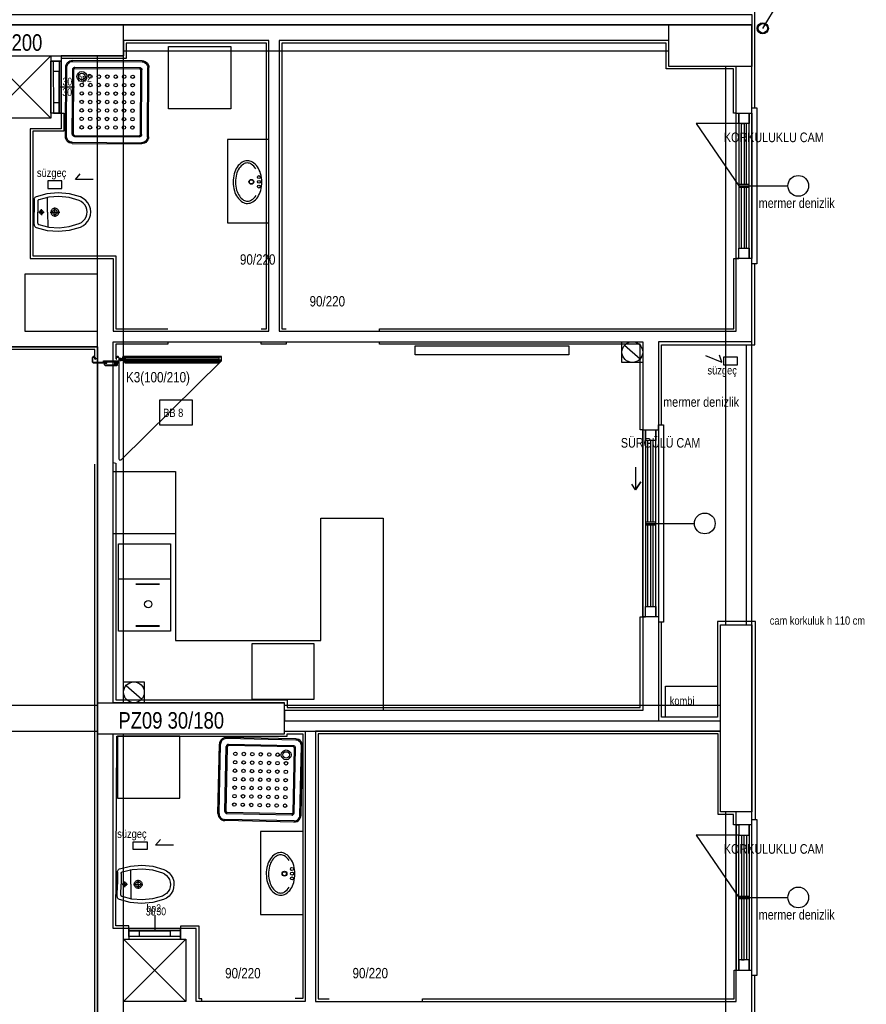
# Model space of a CAD drawing. Header units: centimetres. Extents: x 0 to 14545, y -30 to 2970.
# Tile 11 of 33: x 1694 to 2101, y 1877 to 2351. Entities that reach past the tile are written whole.
import ezdxf

# ---------------------------------------------------------------- set-up
doc = ezdxf.new("R2010")
doc.units = ezdxf.units.CM
doc.layers.add('ASN-MIMARI', color=8, linetype='CONTINUOUS')
doc.styles.get("Standard").update_dxf_attribs({"font": 'arial.ttf', "width": 0.8})

msp = doc.modelspace()

# ---------------------------------------------------------------- linework, layer by layer
at = {"layer": 'ASN-MIMARI'}
for p, q in [((2051.37, 2347.12), (2059.01, 2359.54)), ((1719.12, 2331.75), (1752.48, 2331.57)), ((1715.59, 2295.07), (1715.77, 2328.43)), ((1716.15, 2295.07), (1716.32, 2328.42)), ((1718.93, 2296.16), (1719.1, 2327.3)), ((1719.12, 2331.19), (1752.48, 2331.01)), ((1719.49, 2296.16), (1719.65, 2327.29)), ((1720.21, 2328.4), (1751.35, 2328.24)), ((1720.21, 2327.85), (1751.35, 2327.68)), ((1751.74, 2295.99), (1751.9, 2327.12)), ((1752.29, 2295.99), (1752.46, 2327.12)), ((1755.07, 2294.86), (1755.24, 2328.22)), ((1755.62, 2294.86), (1755.8, 2328.22)), ((1720.04, 2318.82), (1712.53, 2318.81)), ((1720.04, 2295.6), (1751.18, 2295.44)), ((1720.04, 2295.04), (1751.17, 2294.88)), ((1718.91, 2292.27), (1752.27, 2292.09)), ((1718.91, 2291.71), (1752.27, 2291.54)), ((1707.03, 2258.64), (1706.99, 2265.7)), ((1700, 2264.01), (1700.03, 2258.61)), ((1700.5, 2264.36), (1700.35, 2264.36)), ((1700.5, 2264.56), (1700.53, 2258.61)), ((1702.25, 2263.87), (1702.28, 2258.62)), ((1710.53, 2258.66), (1710.52, 2260.88)), ((1700.05, 2253.21), (1700.03, 2258.61)), ((1700.56, 2252.66), (1700.53, 2258.61)), ((1702.3, 2253.37), (1702.28, 2258.62)), ((1702.81, 2258.62), (1705.36, 2258.63)), ((1704.03, 2258.63), (1704.02, 2260.03)), ((1704.03, 2258.63), (1704.03, 2257.23)), ((1707.03, 2258.64), (1707.06, 2251.58)), ((1708.27, 2258.65), (1712.84, 2258.67)), ((1710.53, 2258.66), (1710.54, 2256.44)), ((1700.56, 2252.86), (1700.41, 2252.86)), ((1741.8, 2188.04), (1741.53, 2188.04)), ((1741.53, 2187.76), (1743.13, 2187.76)), ((1741.8, 2187.49), (1741.53, 2187.49)), ((1741.53, 2139.63), (1741.53, 2186.61)), ((1742.33, 2186.96), (1742.33, 2188.56)), ((1742.84, 2187.45), (1743.18, 2187.45)), ((1742.87, 2188.01), (1743.18, 2188.01)), ((1744.13, 2187.01), (1744.18, 2187.01)), ((1744.53, 2187.66), (1789.41, 2187.66)), ((1789.81, 2187.01), (1789.76, 2187.01)), ((1766.13, 2082.05), (1741.13, 2082.05)), ((1749.53, 2079.83), (1760.91, 2079.83)), ((1749.53, 2079.53), (1760.91, 2079.53)), ((1760.91, 2059.58), (1749.53, 2059.58)), ((1760.91, 2059.28), (1749.53, 2059.28)), ((1826.49, 2004.58), (1793.14, 2005.28)), ((1826.5, 2005.13), (1793.15, 2005.83)), ((1789.05, 1969.22), (1789.75, 2002.57)), ((1789.6, 1969.2), (1790.3, 2002.56)), ((1792.4, 1970.26), (1793.06, 2001.39)), ((1792.96, 1970.25), (1793.61, 2001.37)), ((1825.31, 2001.26), (1794.18, 2001.92)), ((1825.32, 2001.82), (1794.19, 2002.47)), ((1825.2, 1969.57), (1825.85, 2000.7)), ((1825.76, 1969.56), (1826.41, 2000.68)), ((1828.51, 1968.39), (1829.21, 2001.74)), ((1829.07, 1968.37), (1829.77, 2001.73)), ((1824.62, 1968.47), (1793.49, 1969.12)), ((1824.63, 1969.02), (1793.5, 1969.68)), ((1825.66, 1965.11), (1792.31, 1965.81)), ((1825.67, 1965.66), (1792.32, 1966.37)), ((1740.16, 1940.58), (1740.13, 1935.18)), ((1740.66, 1940.93), (1740.51, 1940.93)), ((1740.66, 1941.13), (1740.63, 1935.18)), ((1742.41, 1940.42), (1742.38, 1935.17)), ((1747.13, 1935.15), (1747.17, 1942.21)), ((1740.11, 1929.78), (1740.13, 1935.18)), ((1740.6, 1929.23), (1740.63, 1935.18)), ((1742.36, 1929.92), (1742.38, 1935.17)), ((1742.91, 1935.17), (1745.47, 1935.15)), ((1744.13, 1935.16), (1744.14, 1936.56)), ((1744.13, 1935.16), (1744.13, 1933.76)), ((1747.13, 1935.15), (1747.1, 1928.09)), ((1748.38, 1935.14), (1752.94, 1935.12)), ((1750.63, 1935.13), (1750.62, 1932.91)), ((1750.63, 1935.13), (1750.64, 1937.35)), ((1740.6, 1929.43), (1740.45, 1929.43)), ((1758.6, 1920.27), (1758.59, 1912.76))]:
    msp.add_line(p, q, dxfattribs=at)
for points in [[(2047.59, 2348.81), (2047.59, 2355.31), (1341.09, 2355.31), (1339.59, 2350.31), (1339.59, 2308.81)], [(1341.09, 2348.81), (1341.09, 2353.81), (2046.09, 2353.81), (2046.09, 2348.81), (1341.09, 2348.81)], [(2046.09, 2034.06), (2046.09, 2348.81), (1341.09, 2348.81), (1341.09, 1531.31)], [(1643.59, 2348.81), (1743.59, 2348.81)], [(1743.59, 2333.81), (1743.59, 2348.81)], [(1743.59, 2348.81), (2006.09, 2348.81)], [(2006.09, 2328.81), (2006.09, 2348.81), (2046.09, 2348.81), (2046.09, 2328.81), (2006.09, 2328.81)], [(2046.09, 2308.81), (2047.59, 2308.81), (2047.59, 2348.81)], [(1698.59, 2236.31), (1738.59, 2236.31), (1738.59, 2201.31), (1813.59, 2201.31), (1813.59, 2341.31), (1743.59, 2341.31), (1743.59, 2341.31), (1743.59, 2341.31), (1743.59, 2333.81), (1713.59, 2333.81), (1713.59, 2298.81), (1698.59, 2298.81), (1698.59, 2236.31)], [(1818.59, 2201.31), (2038.59, 2201.31), (2038.59, 2328.81), (2006.09, 2328.81), (2006.09, 2341.31), (1818.59, 2341.31), (1818.59, 2201.31)], [(1809.86, 2202.55), (1812.36, 2202.55), (1812.36, 2340.05), (1744.86, 2340.05), (1744.86, 2332.55), (1713.59, 2332.55)], [(1795.18, 2308.37), (1765.18, 2308.37), (1765.18, 2338.37), (1795.18, 2338.37), (1795.18, 2308.37)], [(2038.59, 2306.31), (2037.34, 2306.31), (2037.34, 2327.56), (2004.84, 2327.56), (2004.84, 2340.06), (1819.84, 2340.06), (1819.84, 2202.56), (1821.87, 2202.57)], [(1643.59, 2333.81), (1743.59, 2333.81)], [(1708.59, 2303.81), (1678.59, 2303.81), (1678.59, 2333.81), (1708.59, 2333.81), (1708.59, 2303.81), (1678.59, 2333.81), (1708.59, 2333.81), (1678.59, 2303.81)], [(1715.77, 2328.43), (1715.85, 2329.17), (1716.1, 2329.87), (1716.51, 2330.5), (1717.04, 2331.03), (1717.67, 2331.42), (1718.38, 2331.67), (1719.12, 2331.75)], [(1731.09, 2022.56), (1731.09, 2333.81)], [(1743.59, 2336.31), (2006.09, 2336.31)], [(1743.59, 2022.56), (1743.59, 2333.81)], [(1713.57, 2331.31), (1713.57, 2331.31), (1708.57, 2331.31), (1709.77, 2331.31), (1709.79, 2306.31), (1713.6, 2306.32), (1713.57, 2331.31)], [(1708.6, 2306.31), (1708.57, 2331.31), (1713.55, 2331.31), (1713.6, 2306.31), (1708.6, 2306.31)], [(1712.55, 2331.31), (1712.55, 2326.31), (1709.77, 2326.31)], [(1716.32, 2328.42), (1716.4, 2329.04), (1716.6, 2329.63), (1716.94, 2330.15), (1717.38, 2330.59), (1717.91, 2330.92), (1718.5, 2331.12), (1719.12, 2331.19)], [(1719.1, 2327.3), (1719.13, 2327.54), (1719.21, 2327.78), (1719.34, 2327.99), (1719.52, 2328.16), (1719.73, 2328.3), (1719.97, 2328.38), (1720.21, 2328.4)], [(1719.65, 2327.29), (1719.67, 2327.42), (1719.71, 2327.54), (1719.78, 2327.64), (1719.86, 2327.73), (1719.97, 2327.79), (1720.09, 2327.83), (1720.21, 2327.85)], [(1751.35, 2328.24), (1751.6, 2328.21), (1751.83, 2328.13), (1752.04, 2327.99), (1752.22, 2327.82), (1752.35, 2327.6), (1752.43, 2327.37), (1752.46, 2327.12)], [(1751.35, 2327.68), (1751.47, 2327.67), (1751.59, 2327.63), (1751.69, 2327.56), (1751.78, 2327.47), (1751.85, 2327.37), (1751.89, 2327.25), (1751.9, 2327.12)], [(1752.48, 2331.57), (1753.22, 2331.48), (1753.93, 2331.23), (1754.56, 2330.83), (1755.08, 2330.3), (1755.48, 2329.66), (1755.72, 2328.96), (1755.8, 2328.22)], [(1752.48, 2331.01), (1753.1, 2330.94), (1753.68, 2330.73), (1754.21, 2330.4), (1754.64, 2329.95), (1754.97, 2329.43), (1755.18, 2328.84), (1755.24, 2328.22)], [(2033.59, 2060.06), (2033.59, 2328.81)], [(2046.09, 2032.56), (2046.09, 2328.81)], [(1712.55, 2326.31), (1712.52, 2306.31)], [(1712.57, 2311.31), (1712.55, 2326.31)], [(1712.52, 2306.31), (1712.52, 2311.31), (1709.79, 2311.31)], [(2046.09, 2306.31), (2046.09, 2308.81), (2048.59, 2308.81), (2048.59, 2236.31), (2048.59, 2233.81), (2046.09, 2233.81)], [(1713.64, 2306.32), (1714.89, 2306.31), (1714.89, 2297.56), (1699.89, 2297.56), (1699.89, 2237.56), (1739.89, 2237.56), (1739.89, 2202.56), (1764.86, 2202.47)], [(1712.57, 2306.31), (1712.57, 2306.31)], [(2038.59, 2236.31), (2038.59, 2306.31), (2046.09, 2306.31), (2046.09, 2236.31), (2038.59, 2236.31), (2039.84, 2236.31), (2039.84, 2241.31), (2044.84, 2241.31), (2044.84, 2236.31), (2044.84, 2306.31), (2044.84, 2301.31), (2039.84, 2301.31), (2039.84, 2306.31), (2039.84, 2241.31), (2041.09, 2241.31), (2041.09, 2270.68)], [(2039.84, 2301.31), (2019.26, 2301.31), (2039.84, 2271.31)], [(2041.09, 2271.93), (2041.09, 2301.31), (2042.34, 2301.31), (2042.34, 2271.93)], [(2043.59, 2271.93), (2043.59, 2301.31)], [(1718.91, 2291.71), (1718.17, 2291.8), (1717.46, 2292.05), (1716.83, 2292.45), (1716.31, 2292.98), (1715.91, 2293.62), (1715.67, 2294.33), (1715.59, 2295.07)], [(1718.91, 2292.27), (1718.29, 2292.34), (1717.71, 2292.55), (1717.18, 2292.89), (1716.74, 2293.33), (1716.42, 2293.86), (1716.21, 2294.45), (1716.15, 2295.07)], [(1720.04, 2295.04), (1719.79, 2295.07), (1719.56, 2295.16), (1719.35, 2295.29), (1719.17, 2295.47), (1719.04, 2295.68), (1718.96, 2295.91), (1718.93, 2296.16)], [(1720.04, 2295.6), (1719.92, 2295.62), (1719.8, 2295.66), (1719.7, 2295.72), (1719.61, 2295.81), (1719.54, 2295.92), (1719.5, 2296.04), (1719.49, 2296.16)], [(1752.29, 2295.99), (1752.26, 2295.74), (1752.18, 2295.5), (1752.05, 2295.29), (1751.87, 2295.12), (1751.66, 2294.99), (1751.42, 2294.91), (1751.17, 2294.88)], [(1751.74, 2295.99), (1751.72, 2295.86), (1751.68, 2295.75), (1751.61, 2295.64), (1751.52, 2295.55), (1751.42, 2295.49), (1751.3, 2295.45), (1751.18, 2295.44)], [(1755.62, 2294.86), (1755.53, 2294.11), (1755.28, 2293.41), (1754.88, 2292.78), (1754.35, 2292.25), (1753.72, 2291.86), (1753.01, 2291.62), (1752.27, 2291.54)], [(1755.07, 2294.86), (1754.99, 2294.24), (1754.78, 2293.65), (1754.45, 2293.13), (1754.01, 2292.69), (1753.48, 2292.36), (1752.89, 2292.16), (1752.27, 2292.09)], [(1813.59, 2293.54), (1793.59, 2293.54), (1793.59, 2253.54), (1813.59, 2253.54)], [(1798.34, 2280.36), (1797.89, 2279.61), (1797.5, 2278.82), (1797.17, 2278.01), (1796.9, 2277.17)], [(1799.25, 2279.76), (1798.85, 2279.08), (1798.49, 2278.37), (1798.2, 2277.64), (1797.96, 2276.89)], [(1800.72, 2282.68), (1800.04, 2282.2), (1799.41, 2281.65), (1798.84, 2281.03), (1798.34, 2280.36)], [(1801.3, 2281.76), (1800.71, 2281.34), (1800.17, 2280.87), (1799.68, 2280.34), (1799.25, 2279.76)], [(1803.19, 2283.41), (1802.54, 2283.36), (1801.91, 2283.22), (1801.29, 2282.99), (1800.72, 2282.68)], [(1803.2, 2282.31), (1802.7, 2282.27), (1802.21, 2282.17), (1801.74, 2281.99), (1801.3, 2281.76)], [(1805.68, 2282.72), (1805.1, 2283.02), (1804.48, 2283.23), (1803.84, 2283.36), (1803.19, 2283.41)], [(1805.11, 2281.78), (1804.66, 2282.01), (1804.19, 2282.18), (1803.7, 2282.28), (1803.2, 2282.31)], [(1807.34, 2279.57), (1806.88, 2280.22), (1806.35, 2280.81), (1805.76, 2281.33), (1805.11, 2281.78)], [(1808.09, 2280.43), (1807.58, 2281.09), (1807, 2281.7), (1806.37, 2282.25), (1805.68, 2282.72)], [(1809.57, 2277.26), (1809.3, 2278.09), (1808.95, 2278.9), (1808.55, 2279.68), (1808.09, 2280.43)], [(1729.03, 2274.3), (1720.5, 2274.3), (1722.76, 2277.08)], [(1796.9, 2277.17), (1796.67, 2276.16), (1796.5, 2275.14), (1796.4, 2274.11), (1796.37, 2273.08)], [(1797.96, 2276.89), (1797.74, 2275.95), (1797.58, 2275), (1797.49, 2274.05), (1797.47, 2273.09)], [(1810.15, 2273.17), (1810.11, 2274.21), (1810, 2275.24), (1809.82, 2276.25), (1809.57, 2277.26)], [(1713.84, 2273.75), (1707.14, 2273.75), (1707.14, 2270.05), (1713.84, 2270.05), (1713.84, 2273.75)], [(1796.37, 2273.08), (1796.42, 2272.05), (1796.53, 2271.02), (1796.71, 2270), (1796.96, 2268.99)], [(1797.47, 2273.09), (1797.51, 2272.13), (1797.61, 2271.17), (1797.78, 2270.23), (1798.01, 2269.29)], [(1809.63, 2269.08), (1809.86, 2270.09), (1810.03, 2271.11), (1810.13, 2272.14), (1810.15, 2273.17)], [(2039.84, 2270.68), (2044.84, 2270.68), (2044.84, 2271.93), (2039.84, 2271.93), (2039.84, 2270.68)], [(2039.84, 2271.31), (2063.46, 2271.31)], [(2042.34, 2270.68), (2042.34, 2241.31), (2043.59, 2241.31), (2043.59, 2270.68)], [(1701.47, 2265.97), (1701.19, 2265.83), (1700.96, 2265.65), (1700.76, 2265.42), (1700.62, 2265.15), (1700.53, 2264.86), (1700.5, 2264.56)], [(1722.79, 2265.95), (1717.55, 2267.42), (1712.13, 2267.92), (1706.71, 2267.43), (1701.47, 2265.97)], [(1722.16, 2264.32), (1717.4, 2265.67), (1712.48, 2266.17), (1707.55, 2265.8), (1702.75, 2264.58)], [(1727.78, 2258.75), (1727.61, 2260.29), (1727.15, 2261.77), (1726.4, 2263.12), (1725.39, 2264.3), (1724.17, 2265.26), (1722.79, 2265.95)], [(1796.96, 2268.99), (1797.23, 2268.16), (1797.57, 2267.35), (1797.98, 2266.57), (1798.44, 2265.82)], [(1798.01, 2269.29), (1798.26, 2268.54), (1798.57, 2267.81), (1798.93, 2267.11), (1799.35, 2266.44)], [(1798.44, 2265.82), (1798.95, 2265.16), (1799.53, 2264.55), (1800.16, 2264.01), (1800.85, 2263.53)], [(1799.35, 2266.44), (1799.78, 2265.87), (1800.28, 2265.34), (1800.83, 2264.88), (1801.42, 2264.47)], [(1805.23, 2264.5), (1805.87, 2264.96), (1806.46, 2265.49), (1806.98, 2266.09), (1807.43, 2266.74)], [(1805.81, 2263.57), (1806.49, 2264.05), (1807.12, 2264.6), (1807.69, 2265.22), (1808.19, 2265.89)], [(1808.19, 2265.89), (1808.64, 2266.64), (1809.03, 2267.43), (1809.36, 2268.24), (1809.63, 2269.08)], [(1700.35, 2264.36), (1700.27, 2264.35), (1700.2, 2264.32), (1700.13, 2264.28), (1700.08, 2264.23), (1700.03, 2264.16), (1700.01, 2264.09), (1700, 2264.01)], [(1702.75, 2264.58), (1702.61, 2264.51), (1702.49, 2264.42), (1702.39, 2264.3), (1702.31, 2264.17), (1702.27, 2264.02), (1702.25, 2263.87)], [(1712.4, 2258.67), (1712.36, 2259.06), (1712.24, 2259.43), (1712.04, 2259.77), (1711.77, 2260.06), (1711.46, 2260.29), (1711.1, 2260.45), (1710.71, 2260.53), (1710.32, 2260.52), (1709.94, 2260.44), (1709.58, 2260.28), (1709.27, 2260.05), (1709, 2259.76), (1708.81, 2259.42), (1708.69, 2259.04), (1708.65, 2258.65)], [(1726.03, 2258.74), (1725.9, 2259.93), (1725.54, 2261.08), (1724.96, 2262.13), (1724.18, 2263.04), (1723.24, 2263.78), (1722.16, 2264.32)], [(1800.85, 2263.53), (1801.43, 2263.23), (1802.05, 2263.02), (1802.69, 2262.89), (1803.34, 2262.85)], [(1801.42, 2264.47), (1801.87, 2264.24), (1802.34, 2264.07), (1802.83, 2263.97), (1803.33, 2263.94)], [(1803.33, 2263.94), (1803.83, 2263.98), (1804.32, 2264.09), (1804.79, 2264.26), (1805.23, 2264.5)], [(1803.34, 2262.85), (1803.99, 2262.9), (1804.62, 2263.04), (1805.23, 2263.26), (1805.81, 2263.57)], [(1704.9, 2258.63), (1704.88, 2258.81), (1704.82, 2258.99), (1704.73, 2259.15), (1704.61, 2259.28), (1704.46, 2259.39), (1704.29, 2259.46), (1704.11, 2259.5), (1703.93, 2259.5), (1703.75, 2259.46), (1703.59, 2259.38), (1703.44, 2259.28), (1703.32, 2259.14), (1703.23, 2258.98), (1703.17, 2258.81), (1703.15, 2258.62)], [(1703.15, 2258.62), (1703.17, 2258.44), (1703.23, 2258.27), (1703.32, 2258.11), (1703.45, 2257.97), (1703.59, 2257.87), (1703.76, 2257.79), (1703.94, 2257.76), (1704.12, 2257.76), (1704.3, 2257.8), (1704.47, 2257.87), (1704.62, 2257.98), (1704.74, 2258.12), (1704.83, 2258.28), (1704.88, 2258.45), (1704.9, 2258.63)], [(1708.65, 2258.65), (1708.7, 2258.26), (1708.82, 2257.89), (1709.02, 2257.55), (1709.28, 2257.26), (1709.6, 2257.03), (1709.96, 2256.88), (1710.34, 2256.8), (1710.73, 2256.8), (1711.12, 2256.88), (1711.47, 2257.04), (1711.79, 2257.27), (1712.05, 2257.57), (1712.24, 2257.91), (1712.36, 2258.28), (1712.4, 2258.67)], [(1711.68, 2258.67), (1711.65, 2258.91), (1711.58, 2259.13), (1711.45, 2259.34), (1711.29, 2259.52), (1711.1, 2259.66), (1710.88, 2259.76), (1710.64, 2259.81), (1710.4, 2259.8), (1710.17, 2259.75), (1709.95, 2259.65), (1709.75, 2259.51), (1709.59, 2259.33), (1709.47, 2259.12), (1709.4, 2258.89), (1709.38, 2258.66)], [(1709.38, 2258.66), (1709.4, 2258.42), (1709.48, 2258.19), (1709.6, 2257.98), (1709.76, 2257.8), (1709.96, 2257.66), (1710.18, 2257.57), (1710.41, 2257.52), (1710.65, 2257.52), (1710.89, 2257.57), (1711.11, 2257.67), (1711.3, 2257.81), (1711.46, 2257.99), (1711.58, 2258.2), (1711.65, 2258.43), (1711.68, 2258.67)], [(1722.22, 2253.12), (1723.29, 2253.67), (1724.22, 2254.42), (1724.99, 2255.34), (1725.56, 2256.4), (1725.91, 2257.55), (1726.03, 2258.74)], [(1722.86, 2251.5), (1724.24, 2252.2), (1725.45, 2253.17), (1726.44, 2254.36), (1727.18, 2255.72), (1727.63, 2257.21), (1727.78, 2258.75)], [(1700.05, 2253.21), (1700.06, 2253.13), (1700.09, 2253.06), (1700.13, 2252.99), (1700.19, 2252.93), (1700.25, 2252.89), (1700.33, 2252.87), (1700.41, 2252.86)], [(1700.56, 2252.66), (1700.59, 2252.36), (1700.68, 2252.07), (1700.83, 2251.81), (1701.03, 2251.58), (1701.27, 2251.39), (1701.54, 2251.26)], [(1701.54, 2251.26), (1706.8, 2249.85), (1712.22, 2249.42), (1717.64, 2249.97), (1722.86, 2251.5)], [(1702.3, 2253.37), (1702.32, 2253.22), (1702.37, 2253.07), (1702.45, 2252.94), (1702.55, 2252.82), (1702.67, 2252.73), (1702.81, 2252.67)], [(1702.81, 2252.67), (1707.62, 2251.49), (1712.56, 2251.18), (1717.48, 2251.73), (1722.22, 2253.12)], [(1866.87, 2201.31), (1866.87, 2202.56), (2037.37, 2202.56), (2037.37, 2236.31), (2038.59, 2236.31)], [(2002.59, 2156.31), (2002.59, 2194.81), (2046.09, 2194.81), (2047.59, 2194.81), (2047.59, 2233.81)], [(1696.09, 2201.31), (1731.09, 2201.31), (1731.09, 2228.81), (1696.09, 2228.81), (1696.09, 2201.31)], [(1993.59, 2018.81), (1821.09, 2018.81), (1821.09, 2022.56), (1738.59, 2022.56), (1738.59, 2196.31), (1993.59, 2196.31), (1993.59, 2018.81)], [(1764.87, 2196.31), (1764.87, 2195.06), (1739.87, 2195.06), (1739.87, 2188.12)], [(1821.86, 2196.31), (1821.86, 2195.06), (1809.88, 2195.06), (1809.87, 2195.95)], [(1993.59, 2153.81), (1992.34, 2153.81), (1992.34, 2195.06), (1866.85, 2195.06), (1866.86, 2195.85)], [(1884.06, 2189.9), (1884.06, 2194.27), (1957.95, 2194.27), (1957.95, 2189.9), (1884.06, 2189.9)], [(1993.59, 2196.31), (1993.59, 2186.31), (1983.59, 2186.31), (1983.59, 2196.31), (1993.59, 2196.31)], [(1984.83, 2194.61), (1992.34, 2188.01)], [(2046.09, 2060.06), (2046.09, 2196.31), (2001.09, 2196.31), (2001.09, 2013.81), (2001.09, 2013.81), (2031.09, 2013.81), (2031.09, 2060.06), (2046.09, 2060.06)], [(2043.59, 2060.06), (2043.59, 2194.81)], [(1731.25, 1603.06), (1731.09, 2193.81), (1656.09, 2193.81), (1656.09, 836.31), (1731.09, 836.31)], [(1993.59, 1531.31), (1993.59, 1456.31), (1731.09, 1456.31), (1731.09, 836.31), (1656.09, 836.31), (1656.09, 2193.81), (1731.09, 2193.81), (1731.09, 1604.31), (1743.59, 1604.31), (1743.59, 1531.31), (1993.59, 1531.31)], [(1731.09, 2188.12), (1729.84, 2188.12), (1729.84, 2192.62), (1657.34, 2192.62), (1657.33, 2188.8)], [(2023.74, 2189.59), (2031.65, 2186.4), (2030.59, 2189.82)], [(1729.53, 2188.91), (1729.03, 2188.91), (1729.53, 2188.91), (1729.83, 2188.61), (1729.83, 2187.93), (1730.03, 2187.93), (1730.03, 2188.61), (1729.53, 2189.11), (1729.03, 2189.11), (1728.53, 2188.61), (1728.53, 2186.61), (1729.03, 2186.11), (1734.56, 2186.11), (1734.56, 2186.31), (1729.03, 2186.31), (1728.73, 2186.61), (1728.73, 2188.61), (1729.03, 2188.91)], [(1741, 2187.12), (1741, 2186.37), (1734.02, 2186.37), (1734.02, 2187.12), (1741, 2187.12)], [(1739.37, 2186.11), (1741.03, 2186.11), (1741.53, 2186.61), (1741.53, 2188.61), (1741.03, 2189.11), (1740.53, 2189.11), (1740.03, 2188.61), (1740.03, 2187.93), (1740.23, 2187.93), (1740.23, 2188.61), (1740.53, 2188.91), (1741.03, 2188.91), (1741.33, 2188.61), (1741.33, 2186.61), (1741.03, 2186.31), (1739.17, 2186.31), (1739.17, 2185.11), (1740.31, 2185.11), (1740.31, 2185.06), (1734.78, 2185.06), (1734.48, 2185.36), (1734.48, 2185.61), (1734.78, 2185.91), (1735.62, 2185.91), (1735.62, 2186.11), (1734.78, 2186.11), (1734.28, 2185.61), (1734.28, 2185.36), (1734.78, 2184.86), (1740.31, 2184.86), (1740.31, 2185.32), (1739.37, 2185.32), (1739.37, 2186.11)], [(1740.37, 2185.37), (1740.58, 2185.1), (1740.63, 2184.9), (1740.63, 2185.37), (1740.63, 2186.06), (1739.44, 2186.06), (1739.44, 2185.37), (1740.37, 2185.37)], [(1740.33, 2185.47), (1740.26, 2185.96), (1740.53, 2185.96), (1740.53, 2185.4), (1740.39, 2185.46), (1740.37, 2185.47), (1740.33, 2185.47)], [(1790.76, 2187.01), (1742.33, 2139.33), (1741.53, 2139.33)], [(1790.66, 2189.06), (1790.66, 2187.11), (1789.81, 2187.11), (1789.81, 2187.01), (1790.76, 2187.01), (1790.76, 2189.16), (1743.18, 2189.16), (1743.18, 2187.01), (1744.13, 2187.01), (1744.13, 2187.11), (1743.28, 2187.11), (1743.28, 2189.06), (1790.66, 2189.06)], [(1743.28, 2187.36), (1744.23, 2187.36), (1744.23, 2188.96), (1743.28, 2188.96)], [(1790.51, 2187.26), (1789.66, 2187.26), (1789.66, 2186.26), (1744.28, 2186.26), (1744.28, 2187.26), (1743.43, 2187.26), (1743.43, 2187.16), (1744.18, 2187.16), (1744.18, 2186.16), (1789.76, 2186.16), (1789.76, 2187.16), (1790.51, 2187.16), (1790.51, 2187.26)], [(1744.53, 2188.81), (1746.83, 2188.81), (1746.83, 2189.01), (1744.33, 2189.01), (1744.33, 2186.31), (1746.83, 2186.31), (1746.83, 2186.51), (1744.53, 2186.51), (1744.53, 2188.81)], [(1787.06, 2189.01), (1787.06, 2188.76), (1789.36, 2188.76), (1789.36, 2188.41), (1744.58, 2188.41), (1744.58, 2188.76), (1746.88, 2188.76), (1746.88, 2189.01), (1787.06, 2189.01)], [(1787.06, 2186.56), (1789.36, 2186.56), (1789.36, 2186.91), (1744.58, 2186.91), (1744.58, 2186.56), (1746.88, 2186.56), (1746.88, 2186.31), (1787.06, 2186.31), (1787.06, 2186.56)], [(1789.61, 2189.01), (1787.11, 2189.01), (1787.11, 2188.81), (1789.41, 2188.81), (1789.41, 2186.51), (1787.11, 2186.51), (1787.11, 2186.31), (1789.61, 2186.31), (1789.61, 2189.01)], [(1790.66, 2187.36), (1789.71, 2187.36), (1789.71, 2188.96), (1790.66, 2188.96)], [(2032.49, 2185.22), (2039.2, 2185.22), (2039.2, 2188.91), (2032.49, 2188.91), (2032.49, 2185.22)], [(1761.07, 2168.26), (1776.66, 2168.26), (1776.66, 2156.13), (1761.07, 2156.13), (1761.07, 2168.26)], [(2001.09, 2153.81), (2001.09, 2156.31), (2003.59, 2156.31), (2003.59, 2083.81), (2003.59, 2061.31), (2001.09, 2061.31)], [(1993.59, 2063.81), (1993.59, 2153.81), (2001.09, 2153.81), (2001.09, 2063.81), (1993.59, 2063.81), (1994.84, 2063.81), (1994.84, 2068.81), (1999.84, 2068.81), (1999.84, 2063.81), (1999.84, 2153.81), (1999.84, 2148.81), (1994.84, 2148.81), (1994.84, 2153.81), (1994.84, 2068.81), (1996.09, 2068.81), (1996.09, 2108.18)], [(1996.09, 2109.43), (1996.09, 2148.81)], [(1997.34, 2148.81), (1997.34, 2109.43)], [(1998.59, 2109.43), (1998.59, 2148.81)], [(1731.09, 1864.41), (1729.84, 1864.41), (1729.83, 2137.43)], [(1738.59, 2138.12), (1739.82, 2137.91), (1739.82, 2024.41), (1739.82, 2023.91), (1821.09, 2023.91), (1822.34, 2023.91), (1822.34, 2020.16), (1992.34, 2020.16), (1992.34, 2063.81), (1993.59, 2063.81)], [(1738.59, 2133.81), (1768.59, 2133.81), (1768.59, 2103.81), (1738.59, 2103.81)], [(1738.59, 2133.81), (1768.59, 2133.81), (1768.59, 2052.56), (1838.59, 2052.56), (1838.59, 2111.31), (1868.59, 2111.31), (1868.59, 2018.81), (1821.09, 2018.81)], [(1990.06, 2135.89), (1990.06, 2125.01), (1992.62, 2128.83), (1990.06, 2125.01), (1988.32, 2127.67)], [(1990.06, 2135.89), (1990.06, 2125.01)], [(1994.84, 2108.18), (1999.84, 2108.18), (1999.84, 2109.43), (1994.84, 2109.43), (1994.84, 2108.18)], [(1738.59, 2022.56), (1738.59, 2108.81)], [(1994.84, 2108.81), (2018.46, 2108.81)], [(1997.34, 2108.18), (1997.34, 2068.81), (1998.59, 2068.81), (1998.59, 2108.18)], [(1741.13, 2057.05), (1741.13, 2099.05), (1766.13, 2099.05), (1766.13, 2057.05), (1741.13, 2057.05)], [(2046.31, 1966.31), (2047.81, 1966.31), (2047.81, 2034.06), (2047.81, 2061.56), (2029.59, 2061.56), (2029.59, 2034.06), (2029.59, 2015.56), (2002.59, 2015.56), (2002.59, 2061.31)], [(2046.09, 2060.06), (2046.09, 1970.06), (2031.09, 1970.06), (2031.09, 2060.06), (2046.09, 2060.06)], [(1805.4, 2024.29), (1835.4, 2024.29), (1835.4, 2050.93), (1805.4, 2050.93), (1805.4, 2024.29)], [(2046.09, 1873.81), (2046.09, 2040.06)], [(1753.59, 2032.56), (1753.59, 2022.56), (1743.59, 2022.56), (1743.59, 2032.56), (1753.59, 2032.56)], [(1744.83, 2030.86), (1752.34, 2024.26)], [(2004.59, 2030.56), (2029.59, 2030.56), (2029.59, 2015.56), (2004.59, 2015.56), (2004.59, 2030.56)], [(1656.09, 2021.31), (1731.09, 2021.31)], [(1731.09, 2007.56), (1731.09, 2022.56)], [(1731.09, 2022.56), (1821.09, 2022.56)], [(1821.09, 2007.56), (1821.09, 2022.56)], [(1821.09, 2021.31), (2031.09, 2021.31)], [(1821.09, 2018.81), (1821.09, 2013.81), (2009.59, 2013.81)], [(1656.09, 2008.81), (1731.09, 2008.81)], [(1731.09, 2007.56), (1821.09, 2007.56)], [(1731.09, 1676.31), (1731.09, 2007.56)], [(1738.59, 2007.56), (1821.09, 2007.56), (1821.09, 2008.81), (1831.09, 2008.81), (1831.09, 1878.81), (1778.59, 1878.81), (1778.59, 1878.81), (1778.59, 1878.81), (1778.59, 1913.81), (1738.59, 1913.81), (1738.59, 2007.56)], [(1746.1, 1913.86), (1746.1, 1915.11), (1739.85, 1915.11), (1740.36, 2006.36), (1821.09, 2006.36), (1822.34, 2006.36), (1822.34, 2007.61), (1829.84, 2007.61), (1829.84, 1880.11), (1826.22, 1880.1)], [(1740.76, 1976.52), (1770.76, 1976.52), (1770.76, 2006.52), (1740.76, 2006.52), (1740.76, 1976.52)], [(1743.59, 1688.8), (1743.59, 2007.56)], [(1793.15, 2005.83), (1792.41, 2005.76), (1791.7, 2005.53), (1791.06, 2005.15), (1790.52, 2004.63), (1790.11, 2004.01), (1789.85, 2003.31), (1789.75, 2002.57)], [(1793.14, 2005.28), (1792.52, 2005.22), (1791.93, 2005.03), (1791.39, 2004.71), (1790.94, 2004.28), (1790.6, 2003.76), (1790.38, 2003.17), (1790.3, 2002.56)], [(1821.09, 2008.81), (2031.09, 2008.81)], [(1829.77, 2001.73), (1829.7, 2002.47), (1829.47, 2003.18), (1829.09, 2003.82), (1828.57, 2004.36), (1827.94, 2004.77), (1827.24, 2005.03), (1826.5, 2005.13)], [(2038.59, 1970.06), (2031.09, 1970.06), (2031.09, 2008.81), (1836.09, 2008.81), (1836.09, 1878.81), (2038.59, 1878.81), (2038.59, 1970.06)], [(2038.59, 1963.81), (2037.34, 1963.81), (2037.34, 1968.81), (2029.84, 1968.81), (2029.84, 2007.56), (1837.34, 2007.56), (1837.34, 1880.06), (1842.56, 1880.09)], [(1794.19, 2002.47), (1793.95, 2002.45), (1793.71, 2002.37), (1793.5, 2002.25), (1793.32, 2002.07), (1793.18, 2001.87), (1793.09, 2001.63), (1793.06, 2001.39)], [(1794.18, 2001.92), (1794.06, 2001.91), (1793.94, 2001.87), (1793.83, 2001.8), (1793.74, 2001.72), (1793.67, 2001.61), (1793.63, 2001.5), (1793.61, 2001.37)], [(1825.85, 2000.7), (1825.84, 2000.82), (1825.8, 2000.94), (1825.74, 2001.05), (1825.65, 2001.14), (1825.55, 2001.2), (1825.43, 2001.25), (1825.31, 2001.26)], [(1826.41, 2000.68), (1826.39, 2000.93), (1826.31, 2001.17), (1826.18, 2001.38), (1826.01, 2001.56), (1825.8, 2001.7), (1825.57, 2001.79), (1825.32, 2001.82)], [(1829.21, 2001.74), (1829.16, 2002.36), (1828.96, 2002.95), (1828.64, 2003.48), (1828.21, 2003.93), (1827.69, 2004.28), (1827.11, 2004.49), (1826.49, 2004.58)], [(2046.09, 1701.31), (2046.09, 1997.56)], [(1789.05, 1969.22), (1789.11, 1968.47), (1789.35, 1967.76), (1789.73, 1967.12), (1790.25, 1966.58), (1790.87, 1966.17), (1791.57, 1965.91), (1792.31, 1965.81)], [(1789.6, 1969.2), (1789.66, 1968.58), (1789.85, 1967.99), (1790.17, 1967.46), (1790.6, 1967.01), (1791.12, 1966.67), (1791.71, 1966.45), (1792.32, 1966.37)], [(1792.4, 1970.26), (1792.43, 1970.01), (1792.5, 1969.77), (1792.63, 1969.56), (1792.8, 1969.38), (1793.01, 1969.24), (1793.25, 1969.15), (1793.49, 1969.12)], [(1792.96, 1970.25), (1792.97, 1970.12), (1793.01, 1970), (1793.07, 1969.9), (1793.16, 1969.81), (1793.26, 1969.74), (1793.38, 1969.69), (1793.5, 1969.68)], [(1824.62, 1968.47), (1824.87, 1968.49), (1825.11, 1968.57), (1825.32, 1968.7), (1825.5, 1968.87), (1825.64, 1969.08), (1825.72, 1969.31), (1825.76, 1969.56)], [(1824.63, 1969.02), (1824.76, 1969.03), (1824.88, 1969.07), (1824.98, 1969.14), (1825.07, 1969.22), (1825.14, 1969.33), (1825.18, 1969.44), (1825.2, 1969.57)], [(1825.66, 1965.11), (1826.41, 1965.18), (1827.12, 1965.41), (1827.76, 1965.79), (1828.3, 1966.31), (1828.71, 1966.93), (1828.97, 1967.63), (1829.07, 1968.37)], [(1825.67, 1965.66), (1826.29, 1965.72), (1826.89, 1965.91), (1827.42, 1966.23), (1827.87, 1966.67), (1828.21, 1967.19), (1828.43, 1967.77), (1828.51, 1968.39)], [(2033.59, 1701.31), (2033.59, 1970.06)], [(2038.59, 1963.81), (2038.59, 1893.81), (2046.09, 1893.81), (2046.09, 1963.81), (2038.59, 1963.81), (2039.84, 1963.81), (2039.84, 1958.81), (2044.84, 1958.81), (2044.84, 1963.81), (2044.84, 1893.81), (2044.84, 1898.81), (2039.84, 1898.81), (2039.84, 1893.81), (2039.84, 1958.81), (2041.09, 1958.81), (2041.09, 1929.43)], [(2046.09, 1963.81), (2046.09, 1966.31), (2048.59, 1966.31), (2048.59, 1893.81), (2048.59, 1891.31), (2046.09, 1891.31)], [(1829.52, 1960.54), (1809.52, 1960.54), (1809.52, 1920.54), (1829.52, 1920.54)], [(2039.84, 1958.81), (2019.26, 1958.81), (2039.84, 1928.81)], [(2042.34, 1929.43), (2042.34, 1958.81), (2043.59, 1958.81), (2043.59, 1929.43)], [(1748.29, 1955.63), (1754.99, 1955.63), (1754.99, 1951.93), (1748.29, 1951.93), (1748.29, 1955.63)], [(1767.57, 1953.99), (1759.04, 1953.99), (1761.31, 1956.77)], [(1816.66, 1949.69), (1815.97, 1949.2), (1815.34, 1948.65), (1814.78, 1948.04), (1814.28, 1947.36)], [(1817.24, 1948.76), (1816.65, 1948.34), (1816.11, 1947.87), (1815.62, 1947.34), (1815.19, 1946.76)], [(1819.13, 1950.41), (1818.48, 1950.36), (1817.84, 1950.22), (1817.23, 1949.99), (1816.66, 1949.69)], [(1819.14, 1949.31), (1818.64, 1949.28), (1818.15, 1949.17), (1817.68, 1949), (1817.24, 1948.76)], [(1821.61, 1949.72), (1821.04, 1950.02), (1820.42, 1950.24), (1819.78, 1950.37), (1819.13, 1950.41)], [(1821.05, 1948.79), (1820.6, 1949.02), (1820.13, 1949.18), (1819.64, 1949.28), (1819.14, 1949.31)], [(1823.28, 1946.57), (1822.82, 1947.22), (1822.29, 1947.81), (1821.7, 1948.33), (1821.05, 1948.79)], [(1824.02, 1947.43), (1823.52, 1948.1), (1822.94, 1948.7), (1822.31, 1949.25), (1821.61, 1949.72)], [(1741.65, 1942.53), (1746.9, 1943.94), (1752.33, 1944.37), (1757.74, 1943.82), (1762.97, 1942.29)], [(1812.84, 1944.17), (1812.61, 1943.17), (1812.44, 1942.14), (1812.34, 1941.11), (1812.31, 1940.08)], [(1814.28, 1947.36), (1813.83, 1946.61), (1813.43, 1945.82), (1813.1, 1945.01), (1812.84, 1944.17)], [(1813.9, 1943.89), (1813.68, 1942.95), (1813.52, 1942), (1813.43, 1941.05), (1813.41, 1940.09)], [(1815.19, 1946.76), (1814.78, 1946.08), (1814.43, 1945.38), (1814.13, 1944.64), (1813.9, 1943.89)], [(1825.51, 1944.26), (1825.23, 1945.09), (1824.89, 1945.9), (1824.49, 1946.68), (1824.02, 1947.43)], [(1826.09, 1940.18), (1826.05, 1941.21), (1825.94, 1942.24), (1825.76, 1943.26), (1825.51, 1944.26)], [(1740.16, 1940.58), (1740.17, 1940.66), (1740.2, 1940.73), (1740.24, 1940.8), (1740.29, 1940.85), (1740.36, 1940.9), (1740.43, 1940.92), (1740.51, 1940.93)], [(1740.66, 1941.13), (1740.7, 1941.43), (1740.79, 1941.72), (1740.94, 1941.98), (1741.13, 1942.21), (1741.37, 1942.4), (1741.65, 1942.53)], [(1742.41, 1940.42), (1742.43, 1940.57), (1742.47, 1940.72), (1742.55, 1940.85), (1742.65, 1940.97), (1742.78, 1941.06), (1742.92, 1941.12)], [(1742.92, 1941.12), (1747.73, 1942.3), (1752.66, 1942.61), (1757.58, 1942.06), (1762.33, 1940.66)], [(1762.33, 1940.66), (1763.39, 1940.12), (1764.33, 1939.37), (1765.1, 1938.45), (1765.67, 1937.39), (1766.02, 1936.24), (1766.13, 1935.05)], [(1762.97, 1942.29), (1764.35, 1941.58), (1765.56, 1940.62), (1766.55, 1939.43), (1767.28, 1938.06), (1767.74, 1936.58), (1767.88, 1935.04)], [(1812.31, 1940.08), (1812.35, 1939.05), (1812.47, 1938.02), (1812.65, 1937), (1812.9, 1936)], [(1813.41, 1940.09), (1813.45, 1939.13), (1813.55, 1938.17), (1813.72, 1937.23), (1813.95, 1936.3)], [(1825.56, 1936.08), (1825.8, 1937.09), (1825.97, 1938.11), (1826.06, 1939.14), (1826.09, 1940.18)], [(1743.26, 1935.17), (1743.28, 1935.35), (1743.34, 1935.52), (1743.43, 1935.68), (1743.55, 1935.81), (1743.7, 1935.92), (1743.87, 1935.99), (1744.05, 1936.03), (1744.23, 1936.03), (1744.41, 1935.99), (1744.57, 1935.92), (1744.72, 1935.81), (1744.84, 1935.67), (1744.93, 1935.51), (1744.99, 1935.34), (1745.01, 1935.16)], [(1745.01, 1935.16), (1744.99, 1934.97), (1744.93, 1934.8), (1744.84, 1934.64), (1744.72, 1934.51), (1744.57, 1934.4), (1744.4, 1934.33), (1744.22, 1934.29), (1744.04, 1934.29), (1743.86, 1934.33), (1743.69, 1934.41), (1743.54, 1934.51), (1743.42, 1934.65), (1743.33, 1934.81), (1743.28, 1934.98), (1743.26, 1935.17)], [(1748.76, 1935.14), (1748.8, 1935.53), (1748.92, 1935.9), (1749.12, 1936.24), (1749.39, 1936.53), (1749.7, 1936.76), (1750.06, 1936.91), (1750.45, 1936.99), (1750.84, 1936.99), (1751.22, 1936.91), (1751.58, 1936.75), (1751.89, 1936.51), (1752.16, 1936.22), (1752.35, 1935.88), (1752.47, 1935.51), (1752.51, 1935.12)], [(1752.51, 1935.12), (1752.47, 1934.73), (1752.34, 1934.36), (1752.14, 1934.02), (1751.88, 1933.73), (1751.56, 1933.5), (1751.2, 1933.34), (1750.82, 1933.26), (1750.43, 1933.26), (1750.04, 1933.35), (1749.69, 1933.51), (1749.37, 1933.74), (1749.11, 1934.03), (1748.92, 1934.37), (1748.8, 1934.75), (1748.76, 1935.14)], [(1749.48, 1935.13), (1749.51, 1935.37), (1749.58, 1935.6), (1749.71, 1935.81), (1749.87, 1935.99), (1750.06, 1936.13), (1750.28, 1936.22), (1750.52, 1936.27), (1750.76, 1936.27), (1750.99, 1936.22), (1751.21, 1936.12), (1751.41, 1935.98), (1751.57, 1935.8), (1751.69, 1935.59), (1751.76, 1935.36), (1751.78, 1935.12)], [(1751.78, 1935.12), (1751.76, 1934.88), (1751.68, 1934.65), (1751.56, 1934.45), (1751.4, 1934.27), (1751.2, 1934.13), (1750.98, 1934.03), (1750.75, 1933.98), (1750.51, 1933.98), (1750.27, 1934.04), (1750.05, 1934.13), (1749.86, 1934.28), (1749.7, 1934.46), (1749.58, 1934.67), (1749.51, 1934.89), (1749.48, 1935.13)], [(1766.13, 1935.05), (1766.01, 1933.86), (1765.65, 1932.71), (1765.07, 1931.66), (1764.29, 1930.75), (1763.34, 1930.01), (1762.27, 1929.47)], [(1767.88, 1935.04), (1767.72, 1933.5), (1767.25, 1932.02), (1766.5, 1930.67), (1765.5, 1929.49), (1764.28, 1928.53), (1762.89, 1927.84)], [(1812.9, 1936), (1813.17, 1935.16), (1813.51, 1934.35), (1813.92, 1933.57), (1814.38, 1932.83)], [(1813.95, 1936.3), (1814.2, 1935.54), (1814.5, 1934.81), (1814.87, 1934.11), (1815.29, 1933.44)], [(1821.17, 1931.5), (1821.81, 1931.96), (1822.4, 1932.49), (1822.92, 1933.09), (1823.37, 1933.74)], [(1824.12, 1932.89), (1824.58, 1933.65), (1824.97, 1934.43), (1825.3, 1935.25), (1825.56, 1936.08)], [(1740.45, 1929.43), (1740.38, 1929.44), (1740.3, 1929.46), (1740.24, 1929.51), (1740.18, 1929.56), (1740.14, 1929.63), (1740.11, 1929.7), (1740.11, 1929.78)], [(1741.57, 1927.82), (1741.3, 1927.95), (1741.06, 1928.14), (1740.87, 1928.37), (1740.72, 1928.64), (1740.63, 1928.93), (1740.6, 1929.23)], [(1742.86, 1929.21), (1742.72, 1929.28), (1742.6, 1929.37), (1742.49, 1929.49), (1742.42, 1929.62), (1742.37, 1929.77), (1742.36, 1929.92)], [(1762.27, 1929.47), (1757.51, 1928.12), (1752.59, 1927.62), (1747.65, 1927.99), (1742.86, 1929.21)], [(1814.38, 1932.83), (1814.89, 1932.16), (1815.46, 1931.55), (1816.1, 1931.01), (1816.79, 1930.54)], [(1815.29, 1933.44), (1815.72, 1932.87), (1816.22, 1932.34), (1816.76, 1931.88), (1817.36, 1931.47)], [(1816.79, 1930.54), (1817.37, 1930.24), (1817.98, 1930.02), (1818.62, 1929.89), (1819.27, 1929.85)], [(1817.36, 1931.47), (1817.8, 1931.24), (1818.28, 1931.07), (1818.77, 1930.97), (1819.27, 1930.94)], [(1819.27, 1930.94), (1819.77, 1930.98), (1820.25, 1931.09), (1820.72, 1931.26), (1821.17, 1931.5)], [(1819.27, 1929.85), (1819.92, 1929.9), (1820.56, 1930.04), (1821.17, 1930.26), (1821.75, 1930.57)], [(1821.75, 1930.57), (1822.43, 1931.05), (1823.06, 1931.6), (1823.63, 1932.22), (1824.12, 1932.89)], [(2039.84, 1929.43), (2044.84, 1929.43), (2044.84, 1928.18), (2039.84, 1928.18), (2039.84, 1929.43)], [(2039.84, 1928.81), (2063.46, 1928.81)], [(1762.89, 1927.84), (1757.65, 1926.37), (1752.23, 1925.87), (1746.81, 1926.36), (1741.57, 1927.82)], [(2041.09, 1928.18), (2041.09, 1898.81), (2042.34, 1898.81), (2042.34, 1928.18)], [(2043.59, 1928.18), (2043.59, 1898.81)], [(1781.22, 1878.81), (1781.22, 1880.06), (1779.97, 1880.06), (1779.97, 1915.06), (1771.09, 1915.06), (1771.09, 1913.81)], [(1771.09, 1913.8), (1771.09, 1913.8), (1771.09, 1908.8), (1771.09, 1909.99), (1746.09, 1910.01), (1746.1, 1913.82), (1771.09, 1913.8)], [(1746.09, 1908.82), (1771.09, 1908.8), (1771.09, 1913.77), (1746.09, 1913.82), (1746.09, 1908.82)], [(1746.09, 1912.8), (1746.09, 1912.8)], [(1766.09, 1912.77), (1746.09, 1912.74)], [(1746.09, 1912.74), (1751.09, 1912.74), (1751.09, 1910.01)], [(1751.09, 1912.79), (1766.09, 1912.77)], [(1771.09, 1912.77), (1766.09, 1912.77), (1766.09, 1909.99)], [(1773.59, 1878.81), (1743.59, 1878.81), (1743.59, 1908.81), (1773.59, 1908.81), (1773.59, 1878.81), (1743.59, 1908.81), (1773.59, 1908.81), (1743.59, 1878.81)], [(1887.56, 1878.81), (1887.56, 1880.06), (2037.56, 1880.06), (2037.56, 1893.81), (2038.59, 1893.81)], [(2002.59, 1846.31), (2002.59, 1872.31), (2046.09, 1872.31), (2047.59, 1872.31), (2047.59, 1891.31)]]:
    msp.add_lwpolyline(points, dxfattribs=at)
for centre, radius in [((2051.37, 2347.12), 2.7), ((2051.37, 2347.12), 2.25), ((1723.53, 2323.94), 2.36), ((1723.53, 2323.94), 1.53), ((1727.6, 2323.92), 0.834), ((1731.68, 2323.89), 0.834), ((1735.76, 2323.87), 0.834), ((1739.84, 2323.85), 0.834), ((1743.91, 2323.83), 0.834), ((1747.99, 2323.81), 0.834), ((1723.51, 2319.86), 0.834), ((1727.58, 2319.84), 0.834), ((1731.66, 2319.82), 0.834), ((1735.74, 2319.8), 0.834), ((1739.81, 2319.78), 0.834), ((1743.89, 2319.75), 0.834), ((1747.97, 2319.73), 0.834), ((1723.48, 2315.79), 0.834), ((1727.56, 2315.77), 0.834), ((1731.64, 2315.74), 0.834), ((1735.72, 2315.72), 0.834), ((1739.79, 2315.7), 0.834), ((1743.87, 2315.68), 0.834), ((1747.95, 2315.66), 0.834), ((1723.44, 2307.63), 0.834), ((1723.46, 2311.71), 0.834), ((1727.52, 2307.61), 0.834), ((1727.54, 2311.69), 0.834), ((1731.6, 2307.59), 0.834), ((1731.62, 2311.67), 0.834), ((1735.67, 2307.57), 0.834), ((1735.69, 2311.65), 0.834), ((1739.75, 2307.55), 0.834), ((1739.77, 2311.63), 0.834), ((1743.83, 2307.53), 0.834), ((1743.85, 2311.6), 0.834), ((1747.9, 2307.51), 0.834), ((1747.93, 2311.58), 0.834), ((1723.42, 2303.56), 0.834), ((1727.5, 2303.54), 0.834), ((1731.57, 2303.52), 0.834), ((1735.65, 2303.5), 0.834), ((1739.73, 2303.47), 0.834), ((1743.81, 2303.45), 0.834), ((1747.88, 2303.43), 0.834), ((1723.4, 2299.47), 0.834), ((1727.47, 2299.46), 0.834), ((1731.55, 2299.44), 0.834), ((1735.63, 2299.42), 0.834), ((1739.71, 2299.4), 0.834), ((1743.78, 2299.38), 0.834), ((1747.86, 2299.36), 0.834), ((1808.75, 2275.5), 0.713), ((2068.46, 2271.31), 5), ((1805.14, 2273.25), 1.15), ((1805.14, 2273.25), 0.969), ((1808.77, 2273.25), 0.713), ((1808.78, 2270.95), 0.713), ((1988.59, 2191.31), 5), ((1742.33, 2187.76), 0.6), ((1742.33, 2187.76), 0.4), ((2023.46, 2108.81), 5), ((1755.49, 2069.97), 1.73), ((1748.59, 2027.56), 5), ((1797.44, 1997.96), 0.834), ((1801.51, 1997.87), 0.834), ((1805.59, 1997.79), 0.834), ((1809.66, 1997.7), 0.834), ((1813.74, 1997.61), 0.834), ((1817.82, 1997.53), 0.834), ((1821.89, 1997.44), 2.36), ((1821.89, 1997.44), 1.53), ((1797.26, 1989.81), 0.834), ((1797.35, 1993.88), 0.834), ((1801.34, 1989.72), 0.834), ((1801.43, 1993.8), 0.834), ((1805.42, 1989.64), 0.834), ((1805.5, 1993.71), 0.834), ((1809.49, 1989.55), 0.834), ((1809.58, 1993.63), 0.834), ((1813.66, 1993.54), 0.834), ((1817.73, 1993.45), 0.834), ((1821.81, 1993.37), 0.834), ((1797.18, 1985.73), 0.834), ((1801.25, 1985.65), 0.834), ((1805.33, 1985.56), 0.834), ((1809.41, 1985.48), 0.834), ((1813.48, 1985.39), 0.834), ((1813.57, 1989.47), 0.834), ((1817.56, 1985.3), 0.834), ((1817.65, 1989.38), 0.834), ((1821.64, 1985.22), 0.834), ((1821.72, 1989.29), 0.834), ((1797.09, 1981.66), 0.834), ((1801.17, 1981.57), 0.834), ((1805.25, 1981.49), 0.834), ((1809.32, 1981.4), 0.834), ((1813.4, 1981.32), 0.834), ((1817.47, 1981.23), 0.834), ((1821.55, 1981.14), 0.834), ((1797.01, 1977.58), 0.834), ((1801.08, 1977.5), 0.834), ((1805.16, 1977.41), 0.834), ((1809.24, 1977.33), 0.834), ((1813.31, 1977.24), 0.834), ((1817.39, 1977.16), 0.834), ((1821.47, 1977.07), 0.834), ((1796.92, 1973.51), 0.834), ((1801, 1973.42), 0.834), ((1805.07, 1973.34), 0.834), ((1809.15, 1973.25), 0.834), ((1813.23, 1973.17), 0.834), ((1817.3, 1973.08), 0.834), ((1821.38, 1972.98), 0.834), ((1824.69, 1942.5), 0.713), ((1821.08, 1940.25), 1.15), ((1821.08, 1940.25), 0.969), ((1824.71, 1940.25), 0.713), ((1824.72, 1937.95), 0.713), ((2068.46, 1928.81), 5)]:
    msp.add_circle(centre, radius, dxfattribs=at)

# ---------------------------------------------------------------- texts
at = {"layer": 'ASN-MIMARI', "width": 0.8}
for s, height, p in [('PZ11 30/200', 7.9541, (1653.59, 2336.31)), ('30', 3.75, (1714.22, 2319.62)), ('hp2', 3.75, (1721.35, 2321.43)), ('30', 3.75, (1714.1, 2314.54)), ('KORKULUKLU CAM', 4.6345, (2032.65, 2292.34)), ('süzgeç', 3.994, (1701.89, 2275.6)), ('mermer denizlik', 4.6345, (2049.43, 2260.7)), ('90/220', 5, (1799.64, 2233.38)), ('90/220', 5, (1833.16, 2213.26)), ('süzgeç', 3.994, (2024.76, 2180.53)), ('K3(100/210)', 5, (1744.8, 2176.71)), ('mermer denizlik', 4.6345, (2003.43, 2164.97)), ('BB 8', 3.994, (1762.69, 2160.08)), ('SÜRGÜLÜ CAM', 4.6345, (1983.04, 2145.32)), ('cam korkuluk h 110 cm', 3.9936, (2054.74, 2060.08)), ('kombi', 3.994, (2006.58, 2021.46)), ('PZ09 30/180', 7.9541, (1741.09, 2010.06)), ('süzgeç', 3.994, (1740.55, 1957.47)), ('KORKULUKLU CAM', 4.6345, (2032.65, 1949.84)), ('hp2', 3.75, (1754.66, 1921.78)), ('30', 3.75, (1759.41, 1920.24)), ('30', 3.75, (1754.32, 1920.12)), ('mermer denizlik', 4.6345, (2049.43, 1918.2)), ('90/220', 5, (1792.51, 1889.87)), ('90/220', 5, (1853.85, 1889.9))]:
    msp.add_text(s, height=height, dxfattribs=at).set_placement(p)

doc.saveas('drawing.dxf')
